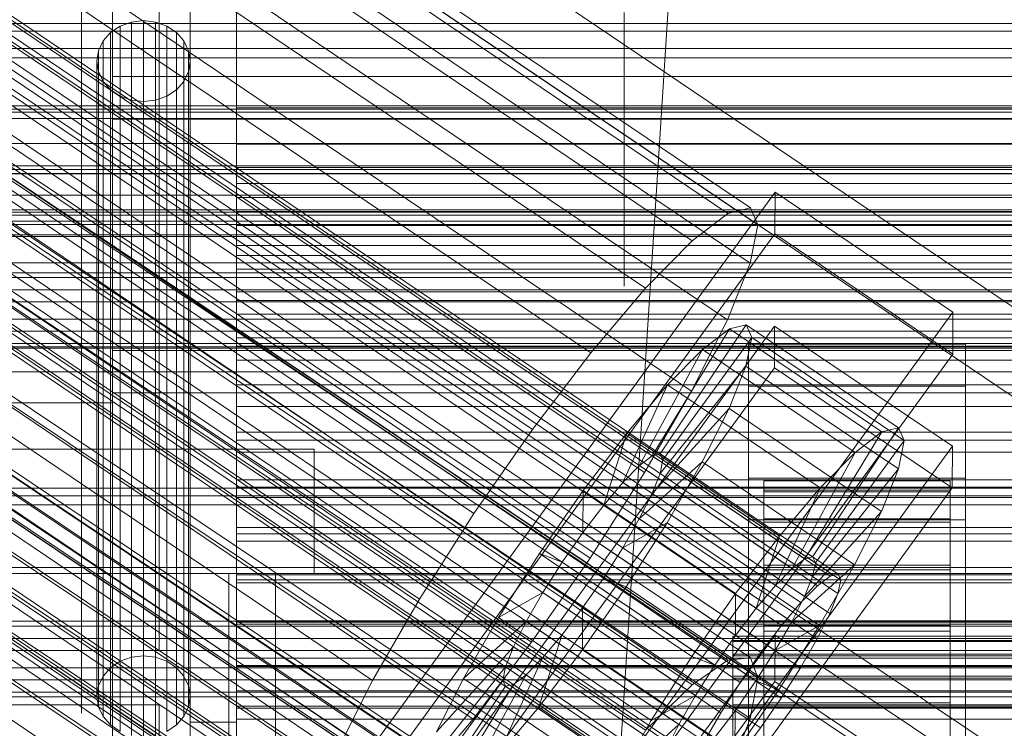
# Model space of a CAD drawing. Header units: millimetres. Extents: x -4738 to 65662, y -68080 to 6847.
# Tile 201 of 256: x -194 to -130, y -34810 to -34764. Entities that reach past the tile are written whole.
import ezdxf

# ---------------------------------------------------------------- set-up
doc = ezdxf.new("R2010")
doc.units = ezdxf.units.MM
for name, color, linetype, lineweight in [('COTAS_O', 1, 'Continuous', 0), ('COTAS_P', 1, 'Continuous', 0), ('frontal_bajante_movil', 7, 'Continuous', 0), ('frontal_C01', 7, 'Continuous', 0), ('frontal_C02', 7, 'Continuous', 0), ('frontal_C03', 7, 'Continuous', 0), ('frontal_C04', 7, 'Continuous', 0), ('frontal_C05', 7, 'Continuous', 0), ('frontal_mezcladora', 7, 'Continuous', 0)]:
    doc.layers.add(name, color=color, linetype=linetype, lineweight=lineweight)
doc.dimstyles.new('R19_100', dxfattribs={"dimtxt": 250, "dimasz": 150, "dimexe": 150, "dimexo": 80, "dimgap": 100, "dimtad": 1, "dimtih": 1, "dimtoh": 1, "dimdsep": 46, "dimcen": 0.09, "dimadec": 0, "dimazin": 0, "dimtfac": 1, "dimtdec": 4, "dimtofl": 0, "dimtmove": 0, "dimatfit": 3, "dimfxl": 1, "dimtolj": 1, "dimtzin": 0, "dimarcsym": 0})

# ---------------------------------------------------------------- blocks, each defined once
blk = doc.blocks.new('DIM_R31_49')
at = {"layer": 'COTAS_P'}
for p, q in [((-150, -32300), (550, -32300)), ((550, -32300), (505, -32450)), ((550, -34900), (550, -32300)), ((550, -32300), (595, -32450)), ((550, -34900), (505, -34750)), ((550, -34900), (595, -34750)), ((-150, -34900), (550, -34900))]:
    blk.add_line(p, q, dxfattribs=at)
blk.add_text('2600 P', height=250, rotation=90, dxfattribs=at).set_placement((450, -33600))
blk = doc.blocks.new('DIM_R31_51')
at = {"layer": 'COTAS_O'}
for p, q in [((-650, -33700), (50, -33700)), ((50, -33700), (5, -33850)), ((50, -34900), (50, -33700)), ((50, -33700), (95, -33850)), ((50, -34900), (5, -34750)), ((50, -34900), (95, -34750)), ((-650, -34900), (50, -34900))]:
    blk.add_line(p, q, dxfattribs=at)
blk.add_text('1200 O', height=250, rotation=90, dxfattribs=at).set_placement((-50, -34300))
blk = doc.blocks.new('DIM_R31_52')
at = {"layer": 'COTAS_O'}
for p, q in [((-650, -34200), (-500, -34155)), ((650, -34200), (500, -34155)), ((-650, -34900), (-650, -34200)), ((-650, -34200), (650, -34200)), ((-650, -34200), (-500, -34245)), ((650, -34200), (500, -34245)), ((650, -34900), (650, -34200))]:
    blk.add_line(p, q, dxfattribs=at)
blk.add_text('1300 O', height=250, dxfattribs=at).set_placement((0, -34100))
blk = doc.blocks.new('DIM_R31_57')
at = {"layer": 'COTAS_P'}
for p, q in [((-305, -34680), (395, -34680)), ((395, -34680), (350, -34830)), ((395, -36000), (395, -34680)), ((395, -34680), (440, -34830)), ((395, -36000), (350, -35850)), ((395, -36000), (440, -35850)), ((-305, -36000), (395, -36000))]:
    blk.add_line(p, q, dxfattribs=at)
blk.add_text('1320 P', height=250, rotation=90, dxfattribs=at).set_placement((295, -35340))

msp = doc.modelspace()

# ---------------------------------------------------------------- linework, layer by layer
at = {"layer": 'frontal_bajante_movil'}
for p, q in [((-183, -34680), (-183, -35227.232)), ((-183, -34809.578), (-183, -34680)), ((-180, -35227.232), (-180, -34680)), ((-180, -34680), (-180, -34809.578)), ((-183, -35230.051), (-183, -34682.819)), ((-188.121, -34765.156), (-187.5, -34764.741)), ((-187.5, -34764.741), (-186.776, -34764.481)), ((-187.5, -34764.741), (-187.5, -34805.66)), ((-186.776, -34764.481), (-186, -34764.392)), ((-186.776, -34764.481), (-186.776, -34805.4)), ((-186, -34764.392), (-185.224, -34764.481)), ((-186, -34764.392), (-186, -34805.311)), ((-185.224, -34764.481), (-184.5, -34764.741)), ((-185.224, -34764.481), (-185.224, -34805.4)), ((-184.5, -34764.741), (-183.879, -34765.156)), ((-184.5, -34764.741), (-184.5, -34805.66)), ((-188.598, -34765.696), (-188.121, -34765.156)), ((-188.121, -34765.156), (-188.121, -34806.075)), ((-183.879, -34765.156), (-183.402, -34765.696)), ((-183.879, -34765.156), (-183.879, -34806.075)), ((-188.898, -34766.325), (-188.598, -34765.696)), ((-188.598, -34765.696), (-188.598, -34806.615)), ((-183.402, -34765.696), (-183.102, -34766.325)), ((-183.402, -34765.696), (-183.402, -34806.615)), ((-189, -34767), (-188.898, -34766.325)), ((-188.898, -34766.325), (-188.898, -34807.244)), ((-183.102, -34766.325), (-183, -34767)), ((-183.102, -34766.325), (-183.102, -34807.244)), ((-188.898, -34767.675), (-189, -34767)), ((-189, -34807.919), (-189, -34767)), ((-183, -34767), (-183.102, -34767.675)), ((-183, -34767), (-183, -34807.919)), ((-188.598, -34768.304), (-188.898, -34767.675)), ((-188.898, -34767.675), (-188.898, -34808.594)), ((-183.102, -34767.675), (-183.402, -34768.304)), ((-183.102, -34767.675), (-183.102, -34808.594)), ((-188.121, -34768.844), (-188.598, -34768.304)), ((-188.598, -34768.304), (-188.598, -34809.223)), ((-183.402, -34768.304), (-183.879, -34768.844)), ((-183.402, -34768.304), (-183.402, -34809.223)), ((-187.5, -34769.259), (-188.121, -34768.844)), ((-188.121, -34768.844), (-188.121, -34809.763)), ((-183.879, -34768.844), (-184.5, -34769.259)), ((-183.879, -34768.844), (-183.879, -34809.763)), ((-186.776, -34769.519), (-187.5, -34769.259)), ((-187.5, -34769.259), (-187.5, -34810.178)), ((-186, -34769.608), (-186.776, -34769.519)), ((-186.776, -34769.519), (-186.776, -34810.438)), ((-185.224, -34769.519), (-186, -34769.608)), ((-186, -34769.608), (-186, -34810.527)), ((-184.5, -34769.259), (-185.224, -34769.519)), ((-185.224, -34769.519), (-185.224, -34810.438)), ((-184.5, -34769.259), (-184.5, -34810.178)), ((-180, -34770), (220, -34770)), ((-180, -34772.344), (-180, -34770)), ((-180, -34773.857), (-180, -34770)), ((220, -34772.344), (-180, -34772.344)), ((-180, -34772.344), (-180, -34776.696)), ((-180, -34774.881), (-180, -34772.344)), ((-180, -34773.857), (-180, -34776.696)), ((220, -34773.857), (-180, -34773.857)), ((-180, -34775.785), (-180, -34773.857)), ((220, -34774.881), (-180, -34774.881)), ((-180, -34774.881), (-180, -34779.528)), ((-180, -34777.578), (-180, -34774.881)), ((-180, -34775.785), (-180, -34778.872)), ((220, -34775.785), (-180, -34775.785)), ((-180, -34776.696), (220, -34776.696)), ((-180, -34776.696), (-180, -34778.872)), ((-180, -34776.696), (-180, -34779.528)), ((220, -34777.578), (-180, -34777.578)), ((-180, -34777.578), (-180, -34782.414)), ((-180, -34780.398), (-180, -34777.578)), ((-180, -34778.872), (220, -34778.872)), ((-180, -34778.872), (-180, -34781.851)), ((-180, -34779.528), (220, -34779.528)), ((-180, -34779.528), (-180, -34781.851)), ((-180, -34779.528), (-180, -34782.414)), ((220, -34780.398), (-180, -34780.398)), ((-180, -34780.398), (-180, -34785.366)), ((-180, -34783.305), (-180, -34780.398)), ((-180, -34781.851), (220, -34781.851)), ((-180, -34781.851), (-180, -34784.832)), ((-180, -34782.414), (220, -34782.414)), ((-180, -34782.414), (-180, -34784.832)), ((-180, -34782.414), (-180, -34785.366)), ((220, -34783.305), (-180, -34783.305)), ((-180, -34783.305), (-180, -34788.371)), ((-180, -34786.265), (-180, -34783.305)), ((-180, -34784.832), (220, -34784.832)), ((-180, -34784.832), (-180, -34787.85)), ((-180, -34785.366), (220, -34785.366)), ((-180, -34785.366), (-180, -34787.85)), ((-180, -34785.366), (-180, -34788.371)), ((220, -34786.265), (-180, -34786.265)), ((-180, -34786.265), (-180, -34791.407)), ((-180, -34789.241), (-180, -34786.265)), ((-180, -34787.85), (220, -34787.85)), ((-180, -34787.85), (-180, -34790.904)), ((-180, -34788.371), (220, -34788.371)), ((-180, -34788.371), (-180, -34790.904)), ((-180, -34788.371), (-180, -34791.407)), ((220, -34789.241), (-180, -34789.241)), ((-180, -34789.241), (-180, -34794.446)), ((-180, -34792.199), (-180, -34789.241)), ((-180, -34790.904), (220, -34790.904)), ((-180, -34790.904), (-180, -34793.979)), ((-180, -34791.407), (220, -34791.407)), ((-180, -34791.407), (-180, -34793.979)), ((-180, -34791.407), (-180, -34794.446)), ((220, -34792.199), (-180, -34792.199)), ((-180, -34792.199), (-180, -34797.457)), ((-180, -34795.102), (-180, -34792.199)), ((-180, -34793.979), (220, -34793.979)), ((-180, -34793.979), (-180, -34797.049)), ((-180, -34794.446), (220, -34794.446)), ((-180, -34794.446), (-180, -34797.049)), ((-180, -34794.446), (-180, -34797.457)), ((220, -34795.102), (-180, -34795.102)), ((-180, -34795.102), (-180, -34800.407)), ((-180, -34797.915), (-180, -34795.102)), ((-180, -34797.049), (220, -34797.049)), ((-180, -34797.049), (-180, -34800.086)), ((-180, -34797.457), (220, -34797.457)), ((-180, -34797.457), (-180, -34800.086)), ((-180, -34797.457), (-180, -34800.407)), ((220, -34797.915), (-180, -34797.915)), ((-180, -34797.915), (-180, -34803.263)), ((-180, -34800.603), (-180, -34797.915)), ((-180, -34800.086), (220, -34800.086)), ((-180, -34800.086), (-180, -34803.059)), ((-180, -34800.407), (220, -34800.407)), ((-180, -34800.407), (-180, -34803.059)), ((-180, -34800.407), (-180, -34803.263)), ((220, -34800.603), (-180, -34800.603)), ((-180, -34800.603), (-180, -34805.992)), ((-180, -34803.13), (-180, -34800.603)), ((-180, -34803.059), (220, -34803.059)), ((-180, -34803.059), (-180, -34805.937)), ((220, -34803.13), (-180, -34803.13)), ((-180, -34803.13), (-180, -34808.56)), ((-180, -34805.461), (-180, -34803.13)), ((-180, -34803.263), (220, -34803.263)), ((-180, -34803.263), (-180, -34805.937)), ((-180, -34803.263), (-180, -34805.992)), ((-186.776, -34805.4), (-187.5, -34805.66)), ((-186, -34805.311), (-186.776, -34805.4)), ((-185.224, -34805.4), (-186, -34805.311)), ((-184.5, -34805.66), (-185.224, -34805.4)), ((-187.5, -34805.66), (-188.121, -34806.075)), ((-183.879, -34806.075), (-184.5, -34805.66)), ((220, -34805.461), (-180, -34805.461)), ((-180, -34805.461), (-180, -34810.934)), ((-180, -34807.56), (-180, -34805.461)), ((-180, -34805.937), (220, -34805.937)), ((-180, -34805.937), (-180, -34808.687)), ((-180, -34805.992), (220, -34805.992)), ((-180, -34805.992), (-180, -34808.687)), ((-180, -34805.992), (-180, -34808.56)), ((-188.598, -34806.615), (-188.898, -34807.244)), ((-188.121, -34806.075), (-188.598, -34806.615)), ((-183.402, -34806.615), (-183.879, -34806.075)), ((-183.102, -34807.244), (-183.402, -34806.615)), ((-188.898, -34807.244), (-189, -34807.919)), ((-183, -34807.919), (-183.102, -34807.244)), ((-189, -34807.919), (-188.898, -34808.594)), ((-183.102, -34808.594), (-183, -34807.919)), ((220, -34807.56), (-180, -34807.56)), ((-180, -34807.56), (-180, -34813.079)), ((-180, -34809.391), (-180, -34807.56)), ((-215, -34808.457), (-185, -34808.457)), ((-188.898, -34808.594), (-188.598, -34809.223)), ((-185, -34808.457), (-185, -35355.689)), ((-185, -34808.457), (-185, -34846.045)), ((-183.402, -34809.223), (-183.102, -34808.594)), ((-180, -34808.56), (220, -34808.56)), ((-180, -34808.56), (-180, -34811.275)), ((-180, -34808.56), (-180, -34810.934)), ((-188.598, -34809.223), (-188.121, -34809.763)), ((-183.879, -34809.763), (-183.402, -34809.223)), ((-180, -34808.687), (220, -34808.687)), ((-180, -34808.687), (-180, -34811.275)), ((-188.121, -34809.763), (-187.5, -34810.178)), ((-184.5, -34810.178), (-183.879, -34809.763)), ((-183, -35356.81), (-183, -34809.578)), ((-180, -34809.578), (-183, -34809.578)), ((220, -34809.391), (-180, -34809.391)), ((-180, -34809.391), (-180, -34814.964)), ((-180, -34810.919), (-180, -34809.391)), ((-180, -34809.578), (-180, -35356.81))]:
    msp.add_line(p, q, dxfattribs=at)
at = {"layer": 'frontal_C01'}
for p, q in [((-331.181, -34652.123), (-146.872, -34776.458)), ((-332.629, -34652.472), (-148.32, -34776.807)), ((-330.692, -34653.213), (-146.383, -34777.548)), ((-334.938, -34654.237), (-150.629, -34778.572)), ((-355.53, -34655.937), (-141.731, -34800.166)), ((-355.017, -34655.814), (-141.218, -34800.042)), ((-354.844, -34656.2), (-141.045, -34800.428)), ((-331.197, -34655.668), (-146.887, -34780.003)), ((-356.348, -34656.563), (-142.549, -34800.791)), ((-355.022, -34657.07), (-141.224, -34801.298)), ((-337.95, -34657.298), (-153.641, -34781.633)), ((-357.415, -34657.647), (-143.617, -34801.875)), ((-355.541, -34658.364), (-141.742, -34802.592)), ((-358.659, -34659.117), (-144.861, -34803.345)), ((-332.659, -34659.321), (-148.35, -34783.655)), ((-356.363, -34659.994), (-142.565, -34804.223)), ((-146.196, -34805.099), (-359.995, -34660.871)), ((-357.434, -34661.85), (-143.635, -34806.078)), ((-341.461, -34661.445), (-157.152, -34785.78)), ((-361.332, -34662.791), (-147.533, -34807.019)), ((-358.68, -34663.804), (-144.881, -34808.033)), ((-334.981, -34663.922), (-150.672, -34788.257)), ((-362.578, -34664.745), (-148.779, -34808.973)), ((-360.017, -34665.724), (-146.218, -34809.952)), ((-160.922, -34790.731), (-345.231, -34666.396)), ((-363.648, -34666.6), (-149.85, -34810.829)), ((-361.352, -34667.478), (-147.554, -34811.707)), ((-364.471, -34668.231), (-150.672, -34812.459)), ((-364.989, -34669.525), (-151.191, -34813.754)), ((-362.596, -34668.948), (-148.798, -34813.176)), ((-338.003, -34669.159), (-153.694, -34793.494)), ((-363.664, -34670.032), (-149.865, -34814.26)), ((-365.168, -34670.395), (-151.369, -34814.623)), ((-364.995, -34670.781), (-151.196, -34815.01)), ((-364.482, -34670.657), (-150.683, -34814.886)), ((-349.002, -34671.814), (-164.693, -34796.149)), ((-341.52, -34674.675), (-157.211, -34799.009)), ((-352.519, -34677.329), (-168.21, -34801.664)), ((-345.291, -34680.092), (-160.982, -34804.427)), ((-355.541, -34682.566), (-171.232, -34806.901)), ((-349.061, -34685.044), (-164.752, -34809.378)), ((-357.863, -34687.168), (-173.554, -34811.502)), ((-352.572, -34689.191), (-168.263, -34813.525)), ((-359.326, -34690.82), (-175.016, -34815.155)), ((-355.584, -34692.251), (-171.275, -34816.586)), ((-359.83, -34693.275), (-175.521, -34817.61)), ((-357.893, -34694.016), (-173.584, -34818.351)), ((-359.341, -34694.365), (-175.032, -34818.7)), ((-130, -34782.805), (-228.298, -34716.493)), ((-228.298, -34722.274), (-130, -34788.585)), ((-311.15, -34764.573), (311.15, -34764.573)), ((-311.15, -34765.066), (311.15, -34765.066)), ((-311.15, -34769.878), (311.15, -34769.878)), ((-311.15, -34770.281), (311.15, -34770.281)), ((-311.15, -34773.974), (311.15, -34773.974)), ((-311.15, -34774.258), (311.15, -34774.258)), ((-172.809, -34813.291), (-145.277, -34775.436)), ((-145.289, -34778.132), (-145.277, -34775.436)), ((-145.277, -34775.436), (-133.809, -34783.173)), ((-311.15, -34776.58), (311.15, -34776.58)), ((-311.15, -34776.727), (311.15, -34776.727)), ((-150.629, -34778.572), (-148.32, -34776.807)), ((-148.32, -34776.807), (-146.872, -34776.458)), ((-146.872, -34776.458), (-146.383, -34777.548)), ((-311.15, -34777.519), (311.15, -34777.519)), ((-146.383, -34777.548), (-146.887, -34780.003)), ((-145.289, -34778.132), (-172.821, -34815.987)), ((-153.641, -34781.633), (-150.629, -34778.572)), ((-133.821, -34785.869), (-145.289, -34778.132)), ((-146.887, -34780.003), (-148.35, -34783.655)), ((-157.152, -34785.78), (-153.641, -34781.633)), ((-133.809, -34783.173), (-161.341, -34821.027)), ((-133.809, -34783.173), (-133.821, -34785.869)), ((-148.35, -34783.655), (-150.672, -34788.257)), ((-172.847, -34821.918), (-145.315, -34784.064)), ((-153.199, -34792.429), (-148.226, -34784.251)), ((-152.686, -34792.305), (-147.143, -34783.99)), ((-148.226, -34784.251), (-149.953, -34785.572)), ((-147.143, -34783.99), (-148.226, -34784.251)), ((-148.226, -34784.251), (-138.396, -34790.883)), ((-147.143, -34783.99), (-137.313, -34790.621)), ((-146.777, -34784.805), (-147.143, -34783.99)), ((-145.327, -34786.76), (-145.315, -34784.064)), ((-145.315, -34784.064), (-133.847, -34791.8)), ((-152.513, -34792.692), (-146.777, -34784.805)), ((-147.155, -34786.642), (-146.777, -34784.805)), ((-146.777, -34784.805), (-136.948, -34791.436)), ((-154.017, -34793.055), (-149.953, -34785.572)), ((-149.953, -34785.572), (-152.207, -34787.861)), ((-149.953, -34785.572), (-140.123, -34792.203)), ((-147, -34787.931), (-147, -34785.235)), ((-147, -34785.235), (-133, -34785.235)), ((-147, -34831.457), (-147, -34785.235)), ((-133, -34785.235), (-133, -34787.931)), ((-133, -34785.235), (-133, -34831.457)), ((-161.353, -34823.723), (-133.821, -34785.869)), ((-160.922, -34790.731), (-157.152, -34785.78)), ((-145.327, -34786.76), (-172.859, -34824.614)), ((-152.692, -34793.561), (-147.155, -34786.642)), ((-148.249, -34789.374), (-147.155, -34786.642)), ((-147.155, -34786.642), (-137.325, -34793.273)), ((-133.859, -34794.496), (-145.327, -34786.76)), ((-155.085, -34794.139), (-152.207, -34787.861)), ((-152.207, -34787.861), (-154.833, -34790.963)), ((-150.672, -34788.257), (-153.694, -34793.494)), ((-152.207, -34787.861), (-142.377, -34794.492)), ((-133, -34787.931), (-147, -34787.931)), ((-147, -34787.931), (-147, -34834.153)), ((-133, -34834.153), (-133, -34787.931)), ((-153.21, -34794.856), (-148.249, -34789.374)), ((-149.985, -34792.816), (-148.249, -34789.374)), ((-148.249, -34789.374), (-138.419, -34796.005)), ((-164.693, -34796.149), (-160.922, -34790.731)), ((-137.313, -34790.621), (-142.856, -34798.937)), ((-138.396, -34790.883), (-137.313, -34790.621)), ((-137.313, -34790.621), (-136.948, -34791.436)), ((-154.833, -34790.963), (-157.653, -34794.667)), ((-156.329, -34795.608), (-154.833, -34790.963)), ((-154.833, -34790.963), (-145.003, -34797.594)), ((-138.396, -34790.883), (-143.369, -34799.06)), ((-136.948, -34791.436), (-142.683, -34799.323)), ((-140.123, -34792.203), (-138.396, -34790.883)), ((-136.948, -34791.436), (-137.325, -34793.273)), ((-133.847, -34791.8), (-161.379, -34829.655)), ((-133.847, -34791.8), (-133.859, -34794.496)), ((-154.017, -34793.055), (-153.199, -34792.429)), ((-153.199, -34792.429), (-152.686, -34792.305)), ((-143.369, -34799.06), (-153.199, -34792.429)), ((-152.513, -34792.692), (-152.692, -34793.561)), ((-142.856, -34798.937), (-152.686, -34792.305)), ((-152.686, -34792.305), (-152.513, -34792.692)), ((-142.683, -34799.323), (-152.513, -34792.692)), ((-140.123, -34792.203), (-144.188, -34799.686)), ((-142.377, -34794.492), (-140.123, -34792.203)), ((-155.085, -34794.139), (-154.017, -34793.055)), ((-154.033, -34796.486), (-149.985, -34792.816)), ((-144.188, -34799.686), (-154.017, -34793.055)), ((-152.246, -34796.734), (-149.985, -34792.816)), ((-149.985, -34792.816), (-140.156, -34799.447)), ((-137.325, -34793.273), (-142.862, -34800.193)), ((-137.325, -34793.273), (-138.419, -34796.005)), ((-153.694, -34793.494), (-157.211, -34799.009)), ((-152.692, -34793.561), (-153.21, -34794.856)), ((-142.862, -34800.193), (-152.692, -34793.561)), ((-147, -34796.558), (-147, -34793.862)), ((-147, -34793.862), (-133, -34793.862)), ((-147, -34840.085), (-147, -34793.862)), ((-133, -34793.862), (-133, -34796.558)), ((-133, -34793.862), (-133, -34840.085)), ((-161.391, -34832.351), (-133.859, -34794.496)), ((-156.329, -34795.608), (-155.085, -34794.139)), ((-145.255, -34800.77), (-155.085, -34794.139)), ((-146, -34804.045), (-146, -34794.046)), ((-146, -34794.046), (-146, -34794.638)), ((-146, -34794.046), (-134, -34794.046)), ((-146, -34794.748), (-146, -34794.046)), ((-142.377, -34794.492), (-145.255, -34800.77)), ((-145.003, -34797.594), (-142.377, -34794.492)), ((-134, -34794.638), (-134, -34794.046)), ((-134, -34794.046), (-134, -34804.045)), ((-134, -34794.046), (-134, -34794.748)), ((-157.653, -34794.667), (-160.474, -34798.719)), ((-157.653, -34794.667), (-157.665, -34797.363)), ((-147.823, -34801.298), (-157.653, -34794.667)), ((-153.21, -34794.856), (-154.033, -34796.486)), ((-143.38, -34801.487), (-153.21, -34794.856)), ((-146, -34804.326), (-146, -34794.638)), ((-146, -34794.638), (-146, -34796.485)), ((-146, -34794.638), (-134, -34794.638)), ((-146, -34804.378), (-146, -34794.748)), ((-146, -34794.748), (-134, -34794.748)), ((-146, -34796.698), (-146, -34794.748)), ((-134, -34796.485), (-134, -34794.638)), ((-134, -34794.638), (-134, -34804.326)), ((-134, -34794.748), (-134, -34804.378)), ((-134, -34794.748), (-134, -34796.698)), ((-157.665, -34797.363), (-156.329, -34795.608)), ((-146.499, -34802.24), (-156.329, -34795.608)), ((-168.21, -34801.664), (-164.693, -34796.149)), ((-154.033, -34796.486), (-155.103, -34798.342)), ((-144.203, -34803.117), (-154.033, -34796.486)), ((-146, -34805.201), (-146, -34796.485)), ((-146, -34796.485), (-146, -34799.46)), ((-146, -34796.485), (-134, -34796.485)), ((-138.419, -34796.005), (-143.38, -34801.487)), ((-138.419, -34796.005), (-140.156, -34799.447)), ((-134, -34799.46), (-134, -34796.485)), ((-134, -34796.485), (-134, -34805.201)), ((-155.103, -34798.342), (-152.246, -34796.734)), ((-154.877, -34800.859), (-152.246, -34796.734)), ((-152.246, -34796.734), (-142.416, -34803.365)), ((-133, -34796.558), (-147, -34796.558)), ((-147, -34796.558), (-147, -34842.781)), ((-146, -34805.301), (-146, -34796.698)), ((-146, -34796.698), (-134, -34796.698)), ((-146, -34799.761), (-146, -34796.698)), ((-134, -34796.698), (-134, -34805.301)), ((-134, -34796.698), (-134, -34799.761)), ((-133, -34842.781), (-133, -34796.558)), ((-159.001, -34799.282), (-157.665, -34797.363)), ((-157.665, -34797.363), (-147.835, -34803.994)), ((-147.823, -34801.298), (-145.003, -34797.594)), ((-145.003, -34797.594), (-146.499, -34802.24)), ((-155.103, -34798.342), (-156.35, -34800.296)), ((-145.274, -34804.973), (-155.103, -34798.342)), ((-160.474, -34798.719), (-163.105, -34802.845)), ((-157.211, -34799.009), (-160.982, -34804.427)), ((-159.001, -34799.282), (-160.474, -34798.719)), ((-160.474, -34798.719), (-150.644, -34805.351)), ((-143.369, -34799.06), (-144.188, -34799.686)), ((-142.856, -34798.937), (-143.369, -34799.06)), ((-142.683, -34799.323), (-142.856, -34798.937)), ((-160.247, -34801.237), (-159.001, -34799.282)), ((-149.171, -34805.914), (-159.001, -34799.282)), ((-146, -34806.61), (-146, -34799.46)), ((-146, -34799.46), (-146, -34803.361)), ((-146, -34799.46), (-134, -34799.46)), ((-144.188, -34799.686), (-145.255, -34800.77)), ((-140.156, -34799.447), (-144.203, -34803.117)), ((-142.862, -34800.193), (-142.683, -34799.323)), ((-140.156, -34799.447), (-142.416, -34803.365)), ((-134, -34803.361), (-134, -34799.46)), ((-134, -34799.46), (-134, -34806.61)), ((-156.35, -34800.296), (-157.686, -34802.216)), ((-156.35, -34800.296), (-154.877, -34800.859)), ((-146.52, -34806.927), (-156.35, -34800.296)), ((-146, -34806.752), (-146, -34799.761)), ((-146, -34799.761), (-134, -34799.761)), ((-146, -34803.73), (-146, -34799.761)), ((-143.38, -34801.487), (-142.862, -34800.193)), ((-142.549, -34800.791), (-141.731, -34800.166)), ((-141.731, -34800.166), (-141.218, -34800.042)), ((-141.218, -34800.042), (-141.045, -34800.428)), ((-134, -34799.761), (-134, -34806.752)), ((-134, -34799.761), (-134, -34803.73)), ((-157.698, -34804.912), (-154.877, -34800.859)), ((-154.877, -34800.859), (-145.047, -34807.49)), ((-145.255, -34800.77), (-146.499, -34802.24)), ((-143.617, -34801.875), (-142.549, -34800.791)), ((-141.045, -34800.428), (-141.224, -34801.298)), ((-160.247, -34801.237), (-163.105, -34802.845)), ((-161.318, -34803.092), (-160.247, -34801.237)), ((-150.417, -34807.868), (-160.247, -34801.237)), ((-150.644, -34805.351), (-147.823, -34801.298)), ((-147.835, -34803.994), (-147.823, -34801.298)), ((-144.203, -34803.117), (-143.38, -34801.487)), ((-141.224, -34801.298), (-141.742, -34802.592)), ((-171.232, -34806.901), (-168.21, -34801.664)), ((-157.686, -34802.216), (-159.022, -34803.97)), ((-157.686, -34802.216), (-157.698, -34804.912)), ((-147.856, -34808.847), (-157.686, -34802.216)), ((-146.499, -34802.24), (-147.835, -34803.994)), ((-144.861, -34803.345), (-143.617, -34801.875)), ((-163.105, -34802.845), (-165.365, -34806.762)), ((-163.105, -34802.845), (-153.275, -34809.476)), ((-141.742, -34802.592), (-142.565, -34804.223)), ((-161.318, -34803.092), (-165.365, -34806.762)), ((-162.14, -34804.723), (-161.318, -34803.092)), ((-151.488, -34809.723), (-161.318, -34803.092)), ((-146.196, -34805.099), (-144.861, -34803.345)), ((-146, -34808.458), (-146, -34803.361)), ((-146, -34803.361), (-146, -34807.922)), ((-146, -34803.361), (-134, -34803.361)), ((-145.274, -34804.973), (-144.203, -34803.117)), ((-142.416, -34803.365), (-145.274, -34804.973)), ((-142.416, -34803.365), (-145.047, -34807.49)), ((-134, -34807.922), (-134, -34803.361)), ((-134, -34803.361), (-134, -34808.458)), ((-159.022, -34803.97), (-160.518, -34808.616)), ((-159.022, -34803.97), (-160.266, -34805.44)), ((-149.192, -34810.601), (-159.022, -34803.97)), ((-147.835, -34803.994), (-149.171, -34805.914)), ((-148, -34804.378), (-148, -34804.045)), ((-148, -34804.045), (-148, -34804.326)), ((-148, -34804.045), (148, -34804.045)), ((-146, -34808.632), (-146, -34803.73)), ((-146, -34803.73), (-134, -34803.73)), ((-146, -34808.333), (-146, -34803.73)), ((-146, -34804.326), (-146, -34804.045)), ((-134, -34804.045), (-146, -34804.045)), ((-146, -34804.045), (-146, -34804.378)), ((-134, -34803.73), (-134, -34808.632)), ((-134, -34803.73), (-134, -34808.333)), ((-134, -34804.045), (-134, -34804.326)), ((-134, -34804.378), (-134, -34804.045)), ((-162.14, -34804.723), (-167.102, -34810.205)), ((-160.982, -34804.427), (-164.752, -34809.378)), ((-162.659, -34806.017), (-162.14, -34804.723)), ((-152.311, -34811.354), (-162.14, -34804.723)), ((-148, -34804.326), (-148, -34805.201)), ((-148, -34804.326), (148, -34804.326)), ((-148, -34805.301), (-148, -34804.378)), ((-148, -34804.378), (148, -34804.378)), ((-146, -34805.201), (-146, -34804.326)), ((-134, -34804.326), (-146, -34804.326)), ((-134, -34804.378), (-146, -34804.378)), ((-146, -34804.378), (-146, -34805.301)), ((-142.565, -34804.223), (-143.635, -34806.078)), ((-134, -34804.326), (-134, -34805.201)), ((-134, -34805.301), (-134, -34804.378)), ((-160.518, -34808.616), (-157.698, -34804.912)), ((-157.698, -34804.912), (-147.868, -34811.543)), ((-153.275, -34809.476), (-150.644, -34805.351)), ((-150.644, -34805.351), (-149.171, -34805.914)), ((-148, -34805.201), (-148, -34806.61)), ((-148, -34805.201), (148, -34805.201)), ((-148, -34806.752), (-148, -34805.301)), ((-148, -34805.301), (148, -34805.301)), ((-147.533, -34807.019), (-146.196, -34805.099)), ((-146.52, -34806.927), (-145.274, -34804.973)), ((-146, -34806.61), (-146, -34805.201)), ((-134, -34805.201), (-146, -34805.201)), ((-134, -34805.301), (-146, -34805.301)), ((-146, -34805.301), (-146, -34806.752)), ((-134, -34805.201), (-134, -34806.61)), ((-134, -34806.752), (-134, -34805.301)), ((-162.659, -34806.017), (-168.196, -34812.937)), ((-160.266, -34805.44), (-163.144, -34811.718)), ((-162.837, -34806.887), (-162.659, -34806.017)), ((-152.829, -34812.648), (-162.659, -34806.017)), ((-160.266, -34805.44), (-161.333, -34806.524)), ((-150.436, -34812.071), (-160.266, -34805.44)), ((-149.171, -34805.914), (-150.417, -34807.868)), ((-161.333, -34806.524), (-165.397, -34814.007)), ((-161.333, -34806.524), (-162.151, -34807.149)), ((-151.503, -34813.155), (-161.333, -34806.524)), ((-148, -34806.61), (-148, -34808.458)), ((-148, -34806.61), (148, -34806.61)), ((-146, -34808.458), (-146, -34806.61)), ((-134, -34806.61), (-146, -34806.61)), ((-143.635, -34806.078), (-144.881, -34808.033)), ((-134, -34806.61), (-134, -34808.458)), ((-173.554, -34811.502), (-171.232, -34806.901)), ((-162.837, -34806.887), (-168.573, -34814.773)), ((-162.664, -34807.273), (-168.208, -34815.589)), ((-162.151, -34807.149), (-167.125, -34815.327)), ((-165.365, -34806.762), (-167.102, -34810.205)), ((-165.365, -34806.762), (-155.535, -34813.394)), ((-162.664, -34807.273), (-162.837, -34806.887)), ((-153.008, -34813.518), (-162.837, -34806.887)), ((-162.151, -34807.149), (-162.664, -34807.273)), ((-152.835, -34813.904), (-162.664, -34807.273)), ((-152.321, -34813.781), (-162.151, -34807.149)), ((-148.779, -34808.973), (-147.533, -34807.019)), ((-148, -34808.632), (-148, -34806.752)), ((-148, -34806.752), (148, -34806.752)), ((-147.856, -34808.847), (-146.52, -34806.927)), ((-145.047, -34807.49), (-146.52, -34806.927)), ((-134, -34806.752), (-146, -34806.752)), ((-146, -34806.752), (-146, -34808.632)), ((-134, -34808.632), (-134, -34806.752)), ((-153.275, -34809.476), (-150.417, -34807.868)), ((-150.417, -34807.868), (-151.488, -34809.723)), ((-145.047, -34807.49), (-147.868, -34811.543)), ((-146, -34807.922), (-146, -34810.618)), ((-134, -34807.922), (-146, -34807.922)), ((-146, -34807.922), (-146, -34812.832)), ((-134, -34810.618), (-134, -34807.922)), ((-134, -34812.832), (-134, -34807.922)), ((-148, -34808.458), (-148, -34810.618)), ((-148, -34808.458), (148, -34808.458)), ((-144.881, -34808.033), (-146.218, -34809.952)), ((-146, -34810.813), (-146, -34808.333)), ((-146, -34808.333), (-134, -34808.333)), ((-146, -34813.258), (-146, -34808.333)), ((-146, -34810.618), (-146, -34808.458)), ((-134, -34808.458), (-146, -34808.458)), ((-134, -34808.333), (-134, -34810.813)), ((-134, -34808.333), (-134, -34813.258)), ((-134, -34808.458), (-134, -34810.618)), ((-163.144, -34811.718), (-160.518, -34808.616)), ((-160.518, -34808.616), (-150.688, -34815.247)), ((-149.85, -34810.829), (-148.779, -34808.973)), ((-149.192, -34810.601), (-147.856, -34808.847)), ((-148, -34810.813), (-148, -34808.632)), ((-148, -34808.632), (148, -34808.632)), ((-147.868, -34811.543), (-147.856, -34808.847)), ((-134, -34808.632), (-146, -34808.632)), ((-146, -34808.632), (-146, -34810.813)), ((-134, -34810.813), (-134, -34808.632)), ((-164.752, -34809.378), (-168.263, -34813.525)), ((-155.535, -34813.394), (-153.275, -34809.476)), ((-155.535, -34813.394), (-151.488, -34809.723)), ((-151.488, -34809.723), (-152.311, -34811.354)), ((-146.218, -34809.952), (-147.554, -34811.707))]:
    msp.add_line(p, q, dxfattribs=at)
at = {"layer": 'frontal_C02'}
for p, q in [((-331.181, -34682.179), (-146.872, -34805.433)), ((-332.629, -34682.337), (-148.32, -34805.591)), ((-330.692, -34683.462), (-146.383, -34806.716)), ((-334.938, -34683.924), (-150.629, -34807.179)), ((-355.53, -34686.023), (-141.731, -34828.998)), ((-355.017, -34685.967), (-141.218, -34828.942)), ((-356.348, -34686.585), (-142.549, -34829.561)), ((-354.844, -34686.421), (-141.045, -34829.397)), ((-331.197, -34686.098), (-146.887, -34809.352)), ((-337.95, -34686.833), (-153.641, -34810.088)), ((-357.415, -34687.616), (-143.617, -34830.591)), ((-355.022, -34687.355), (-141.224, -34830.331)), ((-358.659, -34689.045), (-144.861, -34832.02)), ((-355.541, -34688.705), (-141.742, -34831.681)), ((-356.363, -34690.379), (-142.565, -34833.354)), ((-332.659, -34689.907), (-148.35, -34813.162)), ((-146.196, -34833.75), (-359.995, -34690.774)), ((-341.461, -34690.866), (-157.152, -34814.12)), ((-357.434, -34692.262), (-143.635, -34835.238)), ((-361.332, -34692.687), (-147.533, -34835.662)), ((-358.68, -34694.227), (-144.881, -34837.202)), ((-362.578, -34694.652), (-148.779, -34837.627)), ((-334.981, -34694.63), (-150.672, -34817.885)), ((-360.017, -34696.139), (-146.218, -34839.115)), ((-160.922, -34819.001), (-345.231, -34695.747)), ((-361.352, -34697.869), (-147.554, -34840.844)), ((-338.003, -34699.946), (-153.694, -34823.2)), ((-349.002, -34701.144), (-164.693, -34824.398)), ((-341.52, -34705.491), (-157.211, -34828.745)), ((-130, -34811.926), (-228.298, -34746.19)), ((-228.298, -34751.921), (-130, -34817.656)), ((430, -34772.309), (-430, -34772.309)), ((430, -34777.309), (-430, -34777.309)), ((-172.809, -34841.499), (-145.277, -34803.977)), ((-145.289, -34806.957), (-145.277, -34803.977)), ((-145.277, -34803.977), (-133.809, -34811.646)), ((-150.629, -34807.179), (-148.32, -34805.591)), ((-148.32, -34805.591), (-146.872, -34805.433)), ((-146.872, -34805.433), (-146.383, -34806.716)), ((-145.289, -34806.957), (-172.821, -34844.48)), ((-153.641, -34810.088), (-150.629, -34807.179)), ((-146.383, -34806.716), (-146.887, -34809.352)), ((-133.821, -34814.626), (-145.289, -34806.957)), ((-146.887, -34809.352), (-148.35, -34813.162))]:
    msp.add_line(p, q, dxfattribs=at)
at = {"layer": 'frontal_C03'}
for p, q in [((-1496, -34766.194), (1496, -34766.194)), ((1496, -34766.785), (-1496, -34766.785)), ((1496, -34770.094), (-1496, -34770.094)), ((1496, -34770.685), (-1496, -34770.685)), ((1496, -34773.742), (-1496, -34773.742)), ((1496, -34774.244), (-1496, -34774.244)), ((1250, -34773.733), (-1250, -34773.733)), ((1250, -34775.626), (-1250, -34775.626)), ((1496, -34776.583), (-1496, -34776.583)), ((1496, -34776.918), (-1496, -34776.918)), ((1496, -34778.184), (-1496, -34778.184)), ((1496, -34778.302), (-1496, -34778.302)), ((1250, -34780.627), (-1250, -34780.627)), ((1250, -34780.943), (-1250, -34780.943)), ((1250, -34781.737), (-1250, -34781.737)), ((-1250, -34782.501), (1250, -34782.501)), ((1250, -34783.624), (-1250, -34783.624)), ((1250, -34784.388), (-1250, -34784.388)), ((1250, -34785.182), (-1250, -34785.182)), ((1250, -34785.407), (-1250, -34785.407)), ((1250, -34785.499), (-1250, -34785.499)), ((1250, -34787.012), (-1250, -34787.012)), ((1250, -34794.498), (-1250, -34794.498)), ((1250, -34795.571), (-1250, -34795.571)), ((1250, -34799.622), (-1250, -34799.622)), ((1250, -34799.999), (-1250, -34799.999)), ((1250, -34803.084), (-1250, -34803.084)), ((1250, -34803.401), (-1250, -34803.401)), ((1250, -34804.195), (-1250, -34804.195)), ((-1250, -34804.959), (1250, -34804.959)), ((1250, -34806.082), (-1250, -34806.082)), ((1250, -34806.846), (-1250, -34806.846)), ((1250, -34807.64), (-1250, -34807.64)), ((1250, -34807.957), (-1250, -34807.957))]:
    msp.add_line(p, q, dxfattribs=at)
at = {"layer": 'frontal_C04'}
for p, q in [((-188, -34736.041), (-188, -34767.991)), ((-188, -34770.727), (-188, -34738.778)), ((-188, -34767.991), (188, -34767.991)), ((-188, -34767.991), (-188, -34770.727)), ((188, -34770.727), (-188, -34770.727)), ((188, -34785.634), (-188, -34785.634)), ((-188, -34785.634), (-188, -34817.584)), ((-188, -34788.371), (-188, -34785.634)), ((-188, -34788.371), (188, -34788.371)), ((-188, -34820.32), (-188, -34788.371))]:
    msp.add_line(p, q, dxfattribs=at)
at = {"layer": 'frontal_C05'}
for p, q in [((-185, -34792), (-185, -34717)), ((-188, -34789), (-188, -34720)), ((-190, -34764.725), (-190, -34762.441)), ((-190, -34762.737), (-190, -34765.217)), ((-185, -34762.438), (-185, -34764.72)), ((-180, -34762.438), (-180, -34764.72)), ((-180, -34765.217), (-180, -34762.737)), ((-180, -34765.59), (-180, -34762.961)), ((-185, -34764.431), (-185, -34763.863)), ((-185, -34765.094), (-185, -34764.007)), ((-180, -34765.094), (-180, -34764.007)), ((-155, -34764.431), (-155, -34763.863)), ((-155, -34764.007), (-155, -34765.094)), ((-190, -34766.995), (-190, -34764.725)), ((-185, -34764.985), (-185, -34764.431)), ((-185, -34764.72), (-185, -34766.988)), ((-180, -34764.72), (-180, -34766.988)), ((-155, -34764.985), (-155, -34764.431)), ((-190, -34765.217), (-190, -34767.682)), ((-185, -34765.524), (-185, -34764.985)), ((-185, -34766.166), (-185, -34765.094)), ((-180, -34766.166), (-180, -34765.094)), ((-180, -34767.682), (-180, -34765.217)), ((-155, -34765.524), (-155, -34764.985)), ((-155, -34765.094), (-155, -34766.166)), ((-185, -34766.047), (-185, -34765.524)), ((-185, -34766.553), (-185, -34766.047)), ((-180, -34768.203), (-180, -34765.59)), ((-155, -34766.047), (-155, -34765.524)), ((-155, -34766.553), (-155, -34766.047)), ((-185, -34767.22), (-185, -34766.166)), ((-185, -34767.04), (-185, -34766.553)), ((-180, -34767.22), (-180, -34766.166)), ((-155, -34766.166), (-155, -34767.22)), ((-155, -34767.04), (-155, -34766.553)), ((-190, -34769.245), (-190, -34766.995)), ((-185, -34766.988), (-185, -34769.236)), ((-185, -34767.506), (-185, -34767.04)), ((-185, -34768.254), (-185, -34767.22)), ((-180, -34766.988), (-180, -34769.236)), ((-180, -34768.254), (-180, -34767.22)), ((-155, -34767.506), (-155, -34767.04)), ((-155, -34767.22), (-155, -34768.254)), ((-190, -34767.682), (-190, -34770.126)), ((-185, -34767.952), (-185, -34767.506)), ((-185, -34768.376), (-185, -34767.952)), ((-180, -34770.126), (-180, -34767.682)), ((-155, -34767.952), (-155, -34767.506)), ((-155, -34768.376), (-155, -34767.952)), ((-185, -34769.265), (-185, -34768.254)), ((-185, -34768.776), (-185, -34768.376)), ((-180, -34770.794), (-180, -34768.203)), ((-180, -34769.265), (-180, -34768.254)), ((-155, -34768.254), (-155, -34769.265)), ((-155, -34768.776), (-155, -34768.376)), ((-185, -34769.152), (-185, -34768.776)), ((-185, -34769.503), (-185, -34769.152)), ((-185, -34769.236), (-185, -34771.459)), ((-180, -34769.236), (-180, -34771.459)), ((-155, -34769.152), (-155, -34768.776)), ((-155, -34769.503), (-155, -34769.152)), ((-190, -34771.469), (-190, -34769.245)), ((-185, -34770.25), (-185, -34769.265)), ((-185, -34769.827), (-185, -34769.503)), ((-185, -34770.125), (-185, -34769.827)), ((-180, -34770.25), (-180, -34769.265)), ((-155, -34769.265), (-155, -34770.25)), ((-155, -34769.827), (-155, -34769.503)), ((-155, -34770.125), (-155, -34769.827)), ((-190, -34770.126), (-190, -34772.542)), ((-185, -34770.395), (-185, -34770.125)), ((-185, -34771.207), (-185, -34770.25)), ((-185, -34770.637), (-185, -34770.395)), ((-180, -34772.542), (-180, -34770.126)), ((-180, -34771.207), (-180, -34770.25)), ((-155, -34770.395), (-155, -34770.125)), ((-155, -34770.25), (-155, -34771.207)), ((-155, -34770.637), (-155, -34770.395)), ((-185, -34770.85), (-185, -34770.637)), ((-185, -34771.033), (-185, -34770.85)), ((-185, -34771.187), (-185, -34771.033)), ((-180, -34773.355), (-180, -34770.794)), ((-155, -34770.85), (-155, -34770.637)), ((-155, -34771.033), (-155, -34770.85)), ((-155, -34771.187), (-155, -34771.033)), ((-190, -34773.663), (-190, -34771.469)), ((-185, -34771.31), (-185, -34771.187)), ((-185, -34772.134), (-185, -34771.207)), ((-185, -34771.403), (-185, -34771.31)), ((-185, -34771.465), (-185, -34771.403)), ((-185, -34771.459), (-185, -34773.65)), ((-185, -34771.496), (-185, -34771.465)), ((-180, -34772.134), (-180, -34771.207)), ((-180, -34771.459), (-180, -34773.65)), ((-155, -34771.31), (-155, -34771.187)), ((-155, -34771.207), (-155, -34772.134)), ((-155, -34771.403), (-155, -34771.31)), ((-155, -34771.465), (-155, -34771.403)), ((-155, -34771.496), (-155, -34771.465)), ((-185, -34773.029), (-185, -34772.134)), ((-180, -34773.029), (-180, -34772.134)), ((-155, -34772.134), (-155, -34773.029)), ((-190, -34772.542), (-190, -34774.924)), ((-185, -34773.888), (-185, -34773.029)), ((-180, -34774.924), (-180, -34772.542)), ((-180, -34773.888), (-180, -34773.029)), ((-155, -34773.029), (-155, -34773.888)), ((-190, -34775.82), (-190, -34773.663)), ((-185, -34773.65), (-185, -34775.806)), ((-180, -34775.88), (-180, -34773.355)), ((-180, -34773.65), (-180, -34775.806)), ((-185, -34774.71), (-185, -34773.888)), ((-180, -34774.71), (-180, -34773.888)), ((-155, -34773.888), (-155, -34774.71)), ((-190, -34774.924), (-190, -34777.267)), ((-185, -34775.494), (-185, -34774.71)), ((-180, -34775.494), (-180, -34774.71)), ((-180, -34777.267), (-180, -34774.924)), ((-155, -34774.71), (-155, -34775.494)), ((-185, -34776.236), (-185, -34775.494)), ((-180, -34776.236), (-180, -34775.494)), ((-155, -34775.494), (-155, -34776.236)), ((-190, -34777.936), (-190, -34775.82)), ((-185, -34775.806), (-185, -34777.919)), ((-180, -34775.806), (-180, -34777.919)), ((-180, -34778.363), (-180, -34775.88)), ((-185, -34776.935), (-185, -34776.236)), ((-180, -34776.935), (-180, -34776.236)), ((-155, -34776.236), (-155, -34776.935)), ((-190, -34777.267), (-190, -34779.564)), ((-185, -34777.59), (-185, -34776.935)), ((-180, -34777.59), (-180, -34776.935)), ((-180, -34779.564), (-180, -34777.267)), ((-155, -34776.935), (-155, -34777.59)), ((-190, -34780.004), (-190, -34777.936)), ((-185, -34778.199), (-185, -34777.59)), ((-185, -34777.919), (-185, -34779.986)), ((-180, -34778.199), (-180, -34777.59)), ((-180, -34777.919), (-180, -34779.986)), ((-155, -34777.59), (-155, -34778.199)), ((-185, -34778.76), (-185, -34778.199)), ((-185, -34779.272), (-185, -34778.76)), ((-180, -34778.76), (-180, -34778.199)), ((-180, -34780.798), (-180, -34778.363)), ((-180, -34779.272), (-180, -34778.76)), ((-155, -34778.199), (-155, -34778.76)), ((-155, -34778.76), (-155, -34779.272)), ((-185, -34779.733), (-185, -34779.272)), ((-180, -34779.733), (-180, -34779.272)), ((-155, -34779.272), (-155, -34779.733)), ((-190, -34779.564), (-190, -34781.811)), ((-190, -34782.02), (-190, -34780.004)), ((-185, -34780.143), (-185, -34779.733)), ((-185, -34779.986), (-185, -34782)), ((-180, -34781.811), (-180, -34779.564)), ((-180, -34780.143), (-180, -34779.733)), ((-180, -34779.986), (-180, -34782)), ((-155, -34779.733), (-155, -34780.143)), ((-185, -34780.5), (-185, -34780.143)), ((-185, -34780.804), (-185, -34780.5)), ((-180, -34780.5), (-180, -34780.143)), ((-180, -34780.804), (-180, -34780.5)), ((-155, -34780.143), (-155, -34780.5)), ((-155, -34780.5), (-155, -34780.804)), ((-185, -34781.054), (-185, -34780.804)), ((-185, -34781.249), (-185, -34781.054)), ((-185, -34781.388), (-185, -34781.249)), ((-180, -34783.179), (-180, -34780.798)), ((-180, -34781.054), (-180, -34780.804)), ((-180, -34781.249), (-180, -34781.054)), ((-180, -34781.388), (-180, -34781.249)), ((-155, -34780.804), (-155, -34781.054)), ((-155, -34781.054), (-155, -34781.249)), ((-155, -34781.249), (-155, -34781.388)), ((-190, -34781.811), (-190, -34784)), ((-185, -34781.472), (-185, -34781.388)), ((-185, -34781.5), (-185, -34781.472)), ((-180, -34781.472), (-180, -34781.388)), ((-180, -34781.5), (-180, -34781.472)), ((-180, -34784), (-180, -34781.811)), ((-155, -34781.388), (-155, -34781.472)), ((-155, -34781.472), (-155, -34781.5)), ((-190, -34783.979), (-190, -34782.02)), ((-185, -34782), (-185, -34783.957)), ((-180, -34782), (-180, -34783.957)), ((-180, -34785.5), (-180, -34783.179)), ((-190, -34785.876), (-190, -34783.979)), ((-190, -34784), (-190, -34786.127)), ((-185, -34783.957), (-185, -34785.852)), ((-180, -34783.957), (-180, -34785.852)), ((-180, -34786.127), (-180, -34784)), ((-180, -34787.755), (-180, -34785.5)), ((-190, -34787.705), (-190, -34785.876)), ((-190, -34786.127), (-190, -34788.187)), ((-185, -34785.852), (-185, -34787.681)), ((-180, -34785.852), (-180, -34787.681)), ((-180, -34788.187), (-180, -34786.127)), ((-190, -34789.464), (-190, -34787.705)), ((-190, -34788.187), (-190, -34790.174)), ((-185, -34787.681), (-185, -34789.438)), ((-180, -34787.681), (-180, -34789.438)), ((-180, -34789.938), (-180, -34787.755)), ((-180, -34790.174), (-180, -34788.187)), ((-188, -34789), (-207, -34789)), ((-190, -34791.147), (-190, -34789.464)), ((-185, -34789.438), (-185, -34791.119)), ((-180, -34789.438), (-180, -34791.119)), ((-190, -34790.174), (-190, -34792.084)), ((-180, -34792.045), (-180, -34789.938)), ((-180, -34792.084), (-180, -34790.174)), ((-190, -34792.75), (-190, -34791.147)), ((-185, -34791.119), (-185, -34792.72)), ((-180, -34791.119), (-180, -34792.72)), ((-220, -34792), (-175, -34792)), ((-210, -34792), (-185, -34792)), ((-190, -34792.084), (-190, -34793.912)), ((-180, -34794.069), (-180, -34792.045)), ((-180, -34793.912), (-180, -34792.084)), ((-175, -34800), (-175, -34792)), ((-185, -34792.72), (-185, -34794.238)), ((-180, -34792.72), (-180, -34794.238)), ((-190, -34794.269), (-190, -34792.75)), ((-190, -34793.912), (-190, -34795.653)), ((-180, -34795.653), (-180, -34793.912)), ((-190, -34795.7), (-190, -34794.269)), ((-185, -34794.238), (-185, -34795.668)), ((-180, -34796.007), (-180, -34794.069)), ((-180, -34794.238), (-180, -34795.668)), ((-190, -34795.653), (-190, -34797.302)), ((-190, -34797.04), (-190, -34795.7)), ((-185, -34795.668), (-185, -34797.007)), ((-180, -34797.302), (-180, -34795.653)), ((-180, -34795.668), (-180, -34797.007)), ((-180, -34797.852), (-180, -34796.007)), ((-190, -34798.286), (-190, -34797.04)), ((-185, -34797.007), (-185, -34798.251)), ((-180, -34797.007), (-180, -34798.251)), ((-190, -34797.302), (-190, -34798.857)), ((-180, -34798.857), (-180, -34797.302)), ((-190, -34799.433), (-190, -34798.286)), ((-185, -34798.251), (-185, -34799.398)), ((-180, -34799.6), (-180, -34797.852)), ((-180, -34798.251), (-180, -34799.398)), ((-190, -34798.857), (-190, -34800.312)), ((-180, -34800.312), (-180, -34798.857)), ((-190, -34800.481), (-190, -34799.433)), ((-185, -34799.398), (-185, -34800.445)), ((-180, -34799.398), (-180, -34800.445)), ((-180, -34801.248), (-180, -34799.6)), ((-220, -34800), (-175, -34800)), ((-217.5, -34800), (-177.5, -34800)), ((-214.5, -34800), (-180.5, -34800)), ((-190, -34800.312), (-190, -34801.665)), ((-180.5, -34800), (-180.5, -35992)), ((-180, -34801.665), (-180, -34800.312)), ((-177.5, -35992), (-177.5, -34800)), ((-190, -34801.425), (-190, -34800.481)), ((-185, -34800.445), (-185, -34801.388)), ((-180, -34800.445), (-180, -34801.388)), ((-190, -34802.263), (-190, -34801.425)), ((-185, -34801.388), (-185, -34802.226)), ((-180, -34802.791), (-180, -34801.248)), ((-180, -34801.388), (-180, -34802.226)), ((-190, -34801.665), (-190, -34802.911)), ((-185, -34802.226), (-185, -34802.956)), ((-180, -34802.911), (-180, -34801.665)), ((-180, -34802.226), (-180, -34802.956)), ((-190, -34802.995), (-190, -34802.263)), ((-180, -34804.224), (-180, -34802.791)), ((-190, -34802.911), (-190, -34804.048)), ((-190, -34803.616), (-190, -34802.995)), ((-185, -34802.956), (-185, -34803.578)), ((-180, -34804.048), (-180, -34802.911)), ((-180, -34802.956), (-180, -34803.578)), ((-190, -34804.127), (-190, -34803.616)), ((-190, -34804.048), (-190, -34805.074)), ((-190, -34804.526), (-190, -34804.127)), ((-185, -34803.578), (-185, -34804.088)), ((-185, -34804.088), (-185, -34804.486)), ((-180, -34803.578), (-180, -34804.088)), ((-180, -34805.074), (-180, -34804.048)), ((-180, -34804.088), (-180, -34804.486)), ((-190, -34804.811), (-190, -34804.526)), ((-185, -34804.486), (-185, -34804.771)), ((-185, -34804.771), (-185, -34804.943)), ((-180, -34805.546), (-180, -34804.224)), ((-180, -34804.486), (-180, -34804.771)), ((-180, -34804.771), (-180, -34804.943)), ((-190, -34804.983), (-190, -34804.811)), ((-190, -34805.04), (-190, -34804.983)), ((-190, -34805.074), (-190, -34805.985)), ((-185, -34804.943), (-185, -34805)), ((-180, -34804.943), (-180, -34805)), ((-180, -34805.985), (-180, -34805.074)), ((-190, -34805.985), (-190, -34806.779)), ((-180, -34806.751), (-180, -34805.546)), ((-180, -34806.779), (-180, -34805.985)), ((-190, -34806.779), (-190, -34807.454)), ((-180, -34807.838), (-180, -34806.751)), ((-180, -34807.454), (-180, -34806.779)), ((-190, -34807.454), (-190, -34808.009)), ((-180, -34808.009), (-180, -34807.454)), ((-180, -34808.804), (-180, -34807.838)), ((-190, -34808.009), (-190, -34808.442)), ((-190, -34808.442), (-190, -34808.752)), ((-180, -34808.442), (-180, -34808.009)), ((-180, -34808.752), (-180, -34808.442)), ((-190, -34808.752), (-190, -34808.938)), ((-190, -34808.938), (-190, -34809)), ((-180, -34808.938), (-180, -34808.752)), ((-180, -34809.645), (-180, -34808.804)), ((-180, -34809), (-180, -34808.938)), ((-180, -34810.361), (-180, -34809.645))]:
    msp.add_line(p, q, dxfattribs=at)
at = {"layer": 'frontal_mezcladora'}
for p, q in [((-160, -34885), (-150, -34730)), ((-400, -34780), (220, -34780)), ((-465, -34795), (295, -34795))]:
    msp.add_line(p, q, dxfattribs=at)

# ---------------------------------------------------------------- dimensions: what is measured, and where the dimension line sits
at = {"layer": 'COTAS_O'}
for p2, distance, picture, middle in [((-650, -33700), -700, 'DIM_R31_51', (50, -34300)), ((650, -34900), 700, 'DIM_R31_52', (0, -34200))]:
    dim = msp.add_aligned_dim(p1=(-650, -34900), p2=p2, distance=distance, text='<> O', dimstyle='R19_100', dxfattribs=at)
    dim.commit()
    dim.dimension.update_dxf_attribs({"geometry": picture, "text_midpoint": middle})
at = {"layer": 'COTAS_P'}
for p1, p2, picture, middle in [((-150, -34900), (-150, -32300), 'DIM_R31_49', (550, -33600)), ((-305, -36000), (-305, -34680), 'DIM_R31_57', (395, -35340))]:
    dim = msp.add_aligned_dim(p1=p1, p2=p2, distance=-700, text='<> P', dimstyle='R19_100', dxfattribs=at)
    dim.commit()
    dim.dimension.update_dxf_attribs({"geometry": picture, "text_midpoint": middle})

doc.saveas('drawing.dxf')
